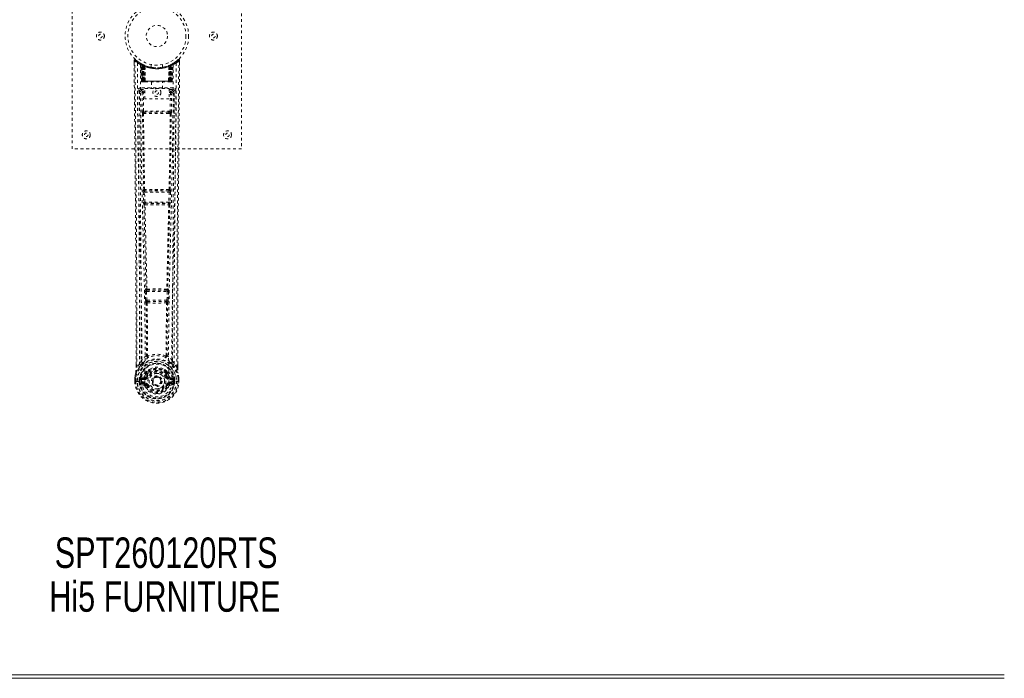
# Model space of a CAD drawing. Header units: inches. Extents: x 5 to 125, y 30 to 90.
# Tile 3 of 6: x 60 to 95, y 30 to 53. Entities that reach past the tile are written whole.
import ezdxf

# ---------------------------------------------------------------- set-up
doc = ezdxf.new("R2010")
doc.units = ezdxf.units.IN
doc.header["$MEASUREMENT"] = 0
doc.linetypes.add('SLD-Dashed', pattern=[0.075, 0.05, -0.025])
doc.linetypes.add('SLD-Solid', pattern=[0])
doc.layers.add('HI5-SYMBOLTEXT', color=5, linetype='SLD-Solid')
doc.styles.add('SLDTEXTSTYLE0', font='TXT', dxfattribs={"width": 0.75})

# ---------------------------------------------------------------- blocks, each defined once
blk = doc.blocks.new('SW_NOTE_0')
at = {"layer": 'HI5-SYMBOLTEXT', "color": 0, "char_height": 1.08, "attachment_point": 1, "style": 'SLDTEXTSTYLE0'}
for s, insert in [('SPT260120RTS', (0, 1.392)), ('Hi5 FURNITURE', (-0.194, -0.16))]:
    blk.add_mtext(s, dxfattribs=dict(at, insert=insert))

msp = doc.modelspace()

# ---------------------------------------------------------------- linework, layer by layer
at = {"color": 7, "linetype": 'SLD-Dashed', "lineweight": 0}
for p, q in [((61.914, 48.82), (61.914, 56.82)), ((67.914, 56.82), (67.914, 48.82)), ((64.107, 51.961), (64.108, 51.877)), ((65.67, 51.984), (65.569, 51.903)), ((65.72, 51.962), (65.69, 51.962)), ((65.72, 51.876), (65.72, 51.961)), ((64.345, 51.846), (64.332, 51.854)), ((64.36, 51.822), (64.346, 51.83)), ((64.367, 51.224), (64.346, 51.83)), ((64.381, 51.224), (64.36, 51.822)), ((64.43, 51.802), (64.363, 51.836)), ((64.379, 51.814), (64.401, 51.22)), ((64.447, 51.776), (64.379, 51.811)), ((64.399, 51.224), (64.379, 51.811)), ((64.406, 51.781), (64.418, 51.807)), ((64.406, 51.781), (64.406, 51.224)), ((64.411, 51.779), (64.406, 51.781)), ((64.411, 51.779), (64.424, 51.805)), ((64.411, 51.224), (64.411, 51.779)), ((64.418, 51.807), (64.424, 51.805)), ((64.419, 51.775), (64.432, 51.801)), ((64.42, 51.224), (64.419, 51.775)), ((64.424, 51.773), (64.436, 51.799)), ((64.424, 51.773), (64.424, 51.224)), ((64.431, 51.801), (64.43, 51.802)), ((64.436, 51.799), (64.432, 51.801)), ((64.438, 51.766), (64.45, 51.792)), ((64.438, 51.766), (64.438, 51.224)), ((64.442, 51.764), (64.453, 51.791)), ((64.442, 51.224), (64.442, 51.764)), ((64.447, 51.776), (64.448, 51.775)), ((64.466, 51.224), (64.447, 51.776)), ((64.448, 51.775), (64.467, 51.224)), ((64.45, 51.792), (64.453, 51.791)), ((64.493, 51.746), (64.491, 51.747)), ((64.496, 51.222), (64.491, 51.747)), ((64.493, 51.746), (64.497, 51.224)), ((64.497, 51.772), (64.494, 51.774)), ((64.714, 51.809), (64.714, 51.712)), ((65.114, 51.712), (65.114, 51.809)), ((65.33, 51.224), (65.334, 51.746)), ((65.334, 51.774), (65.331, 51.772)), ((65.336, 51.747), (65.332, 51.222)), ((65.336, 51.747), (65.334, 51.746)), ((65.36, 51.224), (65.379, 51.775)), ((65.381, 51.776), (65.362, 51.224)), ((65.374, 51.791), (65.386, 51.764)), ((65.377, 51.792), (65.404, 51.805)), ((65.377, 51.792), (65.389, 51.766)), ((65.379, 51.775), (65.381, 51.776)), ((65.449, 51.811), (65.381, 51.776)), ((65.386, 51.764), (65.386, 51.224)), ((65.389, 51.224), (65.389, 51.766)), ((65.396, 51.801), (65.391, 51.799)), ((65.391, 51.799), (65.404, 51.773)), ((65.398, 51.802), (65.396, 51.801)), ((65.396, 51.801), (65.408, 51.775)), ((65.464, 51.836), (65.398, 51.802)), ((65.404, 51.805), (65.409, 51.807)), ((65.404, 51.805), (65.416, 51.779)), ((65.404, 51.224), (65.404, 51.773)), ((65.408, 51.775), (65.408, 51.224)), ((65.409, 51.807), (65.417, 51.811)), ((65.409, 51.807), (65.421, 51.781)), ((65.421, 51.781), (65.416, 51.779)), ((65.416, 51.779), (65.416, 51.224)), ((65.421, 51.224), (65.421, 51.781)), ((65.426, 51.22), (65.448, 51.814)), ((65.428, 51.224), (65.449, 51.811)), ((65.441, 51.805), (65.436, 51.806)), ((65.447, 51.224), (65.467, 51.822)), ((65.46, 51.224), (65.481, 51.83)), ((65.481, 51.83), (65.467, 51.822)), ((65.496, 51.854), (65.482, 51.846)), ((65.56, 51.896), (65.499, 51.859)), ((64.3, 50.898), (64.297, 50.88)), ((64.342, 50.986), (64.342, 50.926)), ((65.485, 50.986), (64.342, 50.986)), ((64.342, 50.926), (64.49, 50.926)), ((64.367, 51.224), (64.381, 51.224)), ((64.406, 51.224), (64.367, 51.224)), ((64.381, 51.224), (64.42, 51.224)), ((64.394, 51.196), (64.398, 51.195)), ((64.399, 51.224), (64.466, 51.224)), ((64.399, 51.195), (64.399, 51.195)), ((64.407, 51.195), (64.412, 51.195)), ((65.416, 51.224), (64.411, 51.224)), ((64.411, 51.195), (64.42, 51.195)), ((64.42, 51.195), (64.424, 51.195)), ((64.424, 51.224), (65.404, 51.224)), ((64.429, 51.195), (64.495, 51.195)), ((64.438, 51.224), (64.442, 51.224)), ((65.386, 51.224), (64.442, 51.224)), ((64.467, 51.224), (64.466, 51.224)), ((64.49, 50.596), (64.49, 50.962)), ((64.49, 50.962), (65.351, 50.962)), ((64.496, 51.222), (64.497, 51.224)), ((64.497, 51.224), (65.33, 51.224)), ((64.498, 51.195), (65.33, 51.195)), ((64.719, 51.195), (64.719, 50.962)), ((65.109, 50.962), (65.109, 51.195)), ((65.33, 51.224), (65.332, 51.222)), ((65.332, 51.195), (65.398, 51.195)), ((65.351, 50.962), (65.351, 50.596)), ((65.351, 50.926), (65.485, 50.926)), ((65.362, 51.224), (65.36, 51.224)), ((65.362, 51.224), (65.428, 51.224)), ((65.386, 51.224), (65.389, 51.224)), ((65.403, 51.195), (65.407, 51.195)), ((65.407, 51.195), (65.417, 51.195)), ((65.408, 51.224), (65.447, 51.224)), ((65.416, 51.195), (65.421, 51.195)), ((65.46, 51.224), (65.421, 51.224)), ((65.421, 51.195), (65.421, 51.197)), ((65.428, 51.195), (65.428, 51.195)), ((65.429, 51.195), (65.433, 51.196)), ((65.447, 51.224), (65.46, 51.224)), ((65.485, 50.926), (65.485, 50.986)), ((65.53, 50.88), (65.527, 50.898)), ((64.298, 50.888), (64.297, 50.878)), ((64.297, 50.878), (64.297, 50.877)), ((64.297, 50.877), (64.305, 50.063)), ((64.389, 50.823), (64.434, 50.824)), ((64.389, 50.823), (64.396, 50.163)), ((64.434, 50.868), (64.434, 50.824)), ((64.49, 50.868), (64.434, 50.868)), ((64.49, 50.824), (64.434, 50.824)), ((64.441, 50.164), (64.434, 50.824)), ((65.351, 50.596), (64.49, 50.596)), ((65.351, 50.868), (65.393, 50.868)), ((65.351, 50.824), (65.393, 50.824)), ((65.393, 50.824), (65.386, 50.164)), ((65.393, 50.868), (65.393, 50.824)), ((65.438, 50.823), (65.431, 50.163)), ((65.523, 50.063), (65.53, 50.877)), ((65.53, 50.878), (65.53, 50.888)), ((65.53, 50.876), (65.53, 50.878)), ((64.439, 50.073), (64.488, 50.073)), ((65.386, 50.164), (64.441, 50.164)), ((64.498, 50.119), (64.45, 50.119)), ((65.33, 50.119), (64.498, 50.119)), ((65.377, 50.119), (65.33, 50.119)), ((65.34, 50.073), (65.388, 50.073)), ((67.914, 48.82), (61.914, 48.82)), ((64.434, 47.292), (64.444, 46.939)), ((64.447, 47.384), (64.441, 47.382)), ((64.478, 47.293), (65.349, 47.293)), ((64.489, 46.941), (64.478, 47.293)), ((64.486, 47.338), (64.491, 47.341)), ((65.342, 47.338), (64.486, 47.338)), ((65.336, 47.341), (65.342, 47.338)), ((65.349, 47.293), (65.338, 46.941)), ((65.386, 47.382), (65.381, 47.384)), ((65.394, 47.292), (65.383, 46.939)), ((64.458, 46.849), (64.458, 46.849)), ((65.338, 46.941), (64.489, 46.941)), ((64.503, 46.896), (64.502, 46.896)), ((64.502, 46.896), (65.325, 46.896)), ((65.325, 46.896), (65.324, 46.896)), ((65.369, 46.849), (65.369, 46.849)), ((64.503, 43.77), (64.515, 43.461)), ((64.526, 43.863), (64.513, 43.859)), ((64.547, 43.771), (65.28, 43.771)), ((64.559, 43.463), (64.547, 43.771)), ((64.558, 43.816), (64.57, 43.82)), ((65.27, 43.816), (64.558, 43.816)), ((65.257, 43.82), (65.27, 43.816)), ((65.28, 43.771), (65.268, 43.463)), ((65.301, 43.863), (65.314, 43.859)), ((65.324, 43.77), (65.312, 43.461)), ((64.515, 43.461), (64.518, 43.427)), ((64.534, 43.371), (64.535, 43.371)), ((65.268, 43.463), (64.559, 43.463)), ((64.579, 43.417), (64.578, 43.418)), ((64.578, 43.418), (65.249, 43.418)), ((65.249, 43.418), (65.248, 43.417)), ((65.293, 43.371), (65.294, 43.371)), ((65.312, 43.461), (65.31, 43.427)), ((64.177, 41.088), (64.177, 41.177)), ((64.178, 41.178), (64.178, 41.089)), ((64.303, 41.205), (64.207, 41.09)), ((64.303, 41.205), (64.362, 41.317)), ((65.465, 41.317), (65.524, 41.205)), ((65.621, 41.09), (65.524, 41.205)), ((65.649, 41.089), (65.649, 41.191)), ((65.65, 41.088), (65.65, 41.19)), ((64.542, 40.901), (64.542, 40.879)), ((64.549, 40.929), (64.561, 40.947)), ((64.566, 40.897), (64.565, 40.874)), ((65.262, 40.874), (65.262, 40.897)), ((65.266, 40.947), (65.278, 40.929)), ((65.285, 40.901), (65.285, 40.879)), ((64.135, 40.71), (64.134, 40.706)), ((64.134, 40.589), (64.134, 40.706)), ((64.134, 40.589), (64.138, 40.589)), ((64.136, 40.706), (64.135, 40.588)), ((64.138, 40.589), (64.191, 40.589)), ((64.164, 40.706), (64.164, 40.59)), ((64.191, 40.589), (64.214, 40.589)), ((64.214, 40.589), (64.22, 40.589)), ((64.22, 40.589), (64.37, 40.589)), ((64.285, 40.663), (64.285, 40.663)), ((64.285, 40.59), (64.285, 40.663)), ((64.285, 40.59), (64.285, 40.59)), ((64.315, 40.662), (64.321, 40.681)), ((64.315, 40.661), (64.315, 40.59)), ((64.32, 40.59), (64.315, 40.59)), ((64.321, 40.681), (64.32, 40.668)), ((64.32, 40.668), (64.32, 40.59)), ((64.33, 40.709), (64.327, 40.705)), ((64.33, 40.709), (64.34, 40.72)), ((64.338, 40.469), (64.457, 40.445)), ((64.456, 40.741), (64.34, 40.72)), ((64.34, 40.72), (64.34, 40.72)), ((64.34, 40.72), (64.34, 40.72)), ((64.355, 40.687), (64.485, 40.712)), ((64.355, 40.687), (64.355, 40.657)), ((64.485, 40.687), (64.355, 40.687)), ((64.485, 40.657), (64.355, 40.657)), ((64.368, 40.535), (64.368, 40.505)), ((64.368, 40.535), (64.485, 40.535)), ((64.485, 40.485), (64.368, 40.505)), ((64.368, 40.505), (64.485, 40.505)), ((64.37, 40.589), (64.37, 40.589)), ((64.485, 40.712), (64.485, 40.687)), ((64.485, 40.657), (64.485, 40.687)), ((64.485, 40.535), (64.485, 40.505)), ((64.485, 40.485), (64.485, 40.505)), ((64.533, 40.741), (64.54, 40.753)), ((64.54, 40.753), (64.567, 40.742)), ((64.545, 40.441), (64.541, 40.449)), ((64.567, 40.45), (64.545, 40.441)), ((64.757, 40.596), (64.758, 40.611)), ((64.757, 40.587), (64.757, 40.596)), ((65.26, 40.742), (65.287, 40.753)), ((65.283, 40.441), (65.26, 40.45)), ((65.287, 40.449), (65.283, 40.441)), ((65.337, 40.418), (65.283, 40.441)), ((65.287, 40.753), (65.294, 40.742)), ((65.342, 40.712), (65.472, 40.687)), ((65.342, 40.712), (65.342, 40.687)), ((65.472, 40.687), (65.342, 40.687)), ((65.342, 40.657), (65.342, 40.687)), ((65.472, 40.657), (65.342, 40.657)), ((65.342, 40.535), (65.342, 40.505)), ((65.342, 40.535), (65.459, 40.535)), ((65.459, 40.505), (65.342, 40.485)), ((65.342, 40.485), (65.342, 40.505)), ((65.342, 40.505), (65.459, 40.505)), ((65.37, 40.445), (65.489, 40.469)), ((65.487, 40.72), (65.372, 40.741)), ((65.457, 40.589), (65.607, 40.589)), ((65.459, 40.505), (65.459, 40.535)), ((65.472, 40.657), (65.472, 40.687)), ((65.487, 40.72), (65.497, 40.709)), ((65.5, 40.705), (65.497, 40.709)), ((65.507, 40.681), (65.507, 40.668)), ((65.512, 40.662), (65.507, 40.681)), ((65.507, 40.668), (65.507, 40.59)), ((65.507, 40.59), (65.513, 40.59)), ((65.542, 40.663), (65.512, 40.661)), ((65.513, 40.59), (65.512, 40.661)), ((65.542, 40.663), (65.542, 40.662)), ((65.542, 40.662), (65.542, 40.59)), ((65.607, 40.589), (65.613, 40.589)), ((65.613, 40.589), (65.636, 40.589)), ((65.636, 40.589), (65.689, 40.589)), ((65.664, 40.59), (65.663, 40.706)), ((65.689, 40.589), (65.693, 40.589)), ((65.692, 40.588), (65.692, 40.706)), ((65.693, 40.706), (65.693, 40.71)), ((65.693, 40.589), (65.693, 40.706))]:
    msp.add_line(p, q, dxfattribs=at)
at = {"color": 7, "linetype": 'SLD-Solid', "lineweight": 15}
for p, q in [((94.914, 30.188), (34.914, 30.188)), ((34.914, 30.188), (94.914, 30.188)), ((94.914, 30.07), (34.914, 30.07))]:
    msp.add_line(p, q, dxfattribs=at)
at = {"color": 7, "linetype": 'SLD-Dashed', "lineweight": 0, "flags": 128}
for points in [[(64.155, 51.982), (64.148, 51.985), (64.14, 51.988), (64.132, 51.988), (64.124, 51.987), (64.117, 51.983), (64.112, 51.978), (64.108, 51.972), (64.107, 51.964)], [(64.177, 41.177), (64.174, 43.806), (64.157, 46.524), (64.133, 49.243), (64.107, 51.962)], [(64.107, 51.962), (64.107, 51.961), (64.109, 51.961), (64.116, 51.962), (64.125, 51.962), (64.131, 51.962), (64.137, 51.962)], [(64.137, 51.962), (64.145, 51.97), (64.151, 51.978), (64.155, 51.982), (64.157, 51.984)], [(64.207, 41.09), (64.208, 41.828), (64.207, 42.608), (64.205, 43.431), (64.202, 44.297), (64.197, 45.093), (64.192, 45.923), (64.19, 46.114), (64.189, 46.306), (64.187, 46.5), (64.186, 46.633), (64.185, 46.763), (64.184, 46.898), (64.183, 47.04), (64.179, 47.493), (64.174, 47.998), (64.169, 48.553), (64.166, 48.905), (64.162, 49.277), (64.158, 49.679), (64.155, 50.055), (64.15, 50.546), (64.146, 50.982), (64.142, 51.363), (64.139, 51.69), (64.137, 51.962)], [(65.621, 41.09), (65.619, 41.903), (65.62, 42.752), (65.622, 43.636), (65.626, 44.438), (65.629, 44.956), (65.633, 45.498), (65.637, 46.064), (65.641, 46.627), (65.645, 47.115), (65.651, 47.762), (65.657, 48.451), (65.664, 49.18), (65.671, 49.856), (65.69, 51.962)], [(65.65, 41.19), (65.653, 43.806), (65.67, 46.523), (65.695, 49.244), (65.72, 51.962)], [(65.717, 51.961), (65.716, 51.969), (65.712, 51.977), (65.707, 51.983), (65.701, 51.988), (65.694, 51.991), (65.686, 51.991), (65.679, 51.99), (65.672, 51.986)], [(64.226, 51.868), (64.231, 50.277), (64.25, 48.688), (64.28, 47.102), (64.318, 45.519), (64.348, 44.279), (64.371, 43.043), (64.381, 41.813), (64.37, 40.589)], [(64.334, 51.812), (64.341, 50.226), (64.361, 48.641), (64.394, 47.059), (64.435, 45.48), (64.466, 44.243), (64.491, 43.01), (64.5, 41.781), (64.488, 40.56)], [(64.34, 51.847), (64.346, 51.836), (64.351, 51.822)], [(64.347, 51.836), (64.347, 51.83), (64.347, 51.829)], [(64.377, 51.819), (64.378, 51.813), (64.378, 51.811)], [(64.38, 51.827), (64.386, 51.824), (64.418, 51.807)], [(65.493, 51.812), (65.486, 50.226), (65.466, 48.641), (65.433, 47.059), (65.392, 45.48), (65.361, 44.243), (65.337, 43.01), (65.327, 41.781), (65.339, 40.559)], [(65.602, 51.868), (65.596, 50.277), (65.578, 48.688), (65.547, 47.102), (65.509, 45.519), (65.48, 44.279), (65.456, 43.043), (65.446, 41.813), (65.457, 40.589)], [(64.434, 50.868), (64.365, 50.897), (64.342, 50.926)], [(64.438, 51.224), (64.43, 51.224), (64.423, 51.224), (64.416, 51.224), (64.409, 51.224), (64.405, 51.224), (64.401, 51.224), (64.399, 51.224), (64.399, 51.224)], [(64.399, 51.224), (64.4, 51.217), (64.401, 51.215)], [(64.413, 51.195), (64.413, 51.195), (64.414, 51.195), (64.416, 51.196), (64.42, 51.197)], [(64.428, 51.195), (64.429, 51.195), (64.43, 51.195)], [(64.467, 51.224), (64.47, 51.214), (64.477, 51.205)], [(64.496, 51.222), (64.481, 51.209), (64.477, 51.205)], [(65.332, 51.222), (65.346, 51.209), (65.35, 51.205)], [(65.35, 51.205), (65.357, 51.214), (65.36, 51.224)], [(65.428, 51.224), (65.428, 51.224), (65.426, 51.224), (65.423, 51.224), (65.418, 51.224), (65.412, 51.224), (65.405, 51.224), (65.397, 51.224), (65.389, 51.224)], [(65.485, 50.926), (65.462, 50.897), (65.393, 50.868)], [(65.407, 51.197), (65.411, 51.196), (65.413, 51.195), (65.415, 51.195), (65.415, 51.195)], [(64.237, 50.88), (64.241, 50.504), (64.245, 50.075), (64.249, 49.605), (64.253, 49.18), (64.255, 48.958), (64.258, 48.735), (64.26, 48.513), (64.262, 48.26), (64.265, 48.005), (64.267, 47.758), (64.272, 47.254), (64.276, 46.787), (64.28, 46.355), (64.283, 45.932), (64.287, 45.442), (64.293, 44.601), (64.298, 43.753), (64.301, 42.875), (64.303, 42.021), (64.303, 41.205)], [(64.297, 50.88), (64.32, 50.852), (64.389, 50.823)], [(64.297, 50.88), (64.328, 47.692), (64.353, 44.504), (64.362, 41.317)], [(65.438, 50.823), (65.433, 50.823), (65.423, 50.823), (65.409, 50.823), (65.393, 50.824)], [(65.438, 50.823), (65.507, 50.852), (65.528, 50.877)], [(65.465, 41.317), (65.474, 44.504), (65.5, 47.692), (65.53, 50.88)], [(65.524, 41.205), (65.524, 41.945), (65.526, 42.717), (65.528, 43.52), (65.532, 44.286), (65.537, 45.062), (65.543, 45.838), (65.55, 46.594), (65.556, 47.319), (65.563, 47.994), (65.57, 48.751), (65.577, 49.461), (65.583, 50.158), (65.59, 50.88)], [(64.441, 50.164), (64.426, 50.163), (64.411, 50.163), (64.401, 50.163), (64.396, 50.163)], [(64.406, 50.075), (64.422, 48.729), (64.447, 47.384)], [(64.481, 47.382), (64.456, 48.727), (64.439, 50.073)], [(65.34, 50.073), (65.128, 50.073), (64.914, 50.072), (64.699, 50.073), (64.488, 50.073)], [(65.33, 50.119), (65.125, 50.119), (64.919, 50.119), (64.708, 50.119), (64.498, 50.119)], [(65.388, 50.073), (65.372, 48.727), (65.347, 47.382)], [(65.377, 50.119), (65.394, 50.116), (65.405, 50.108)], [(65.421, 50.075), (65.405, 48.729), (65.381, 47.384)], [(65.431, 50.163), (65.426, 50.163), (65.416, 50.163), (65.402, 50.163), (65.386, 50.164)], [(64.478, 47.293), (64.47, 47.293), (64.462, 47.293), (64.455, 47.293), (64.448, 47.292), (64.443, 47.292), (64.438, 47.292), (64.435, 47.292), (64.434, 47.292)], [(65.394, 47.292), (65.392, 47.292), (65.389, 47.292), (65.384, 47.292), (65.379, 47.292), (65.372, 47.293), (65.365, 47.293), (65.357, 47.293), (65.349, 47.293)], [(64.489, 46.941), (64.481, 46.94), (64.473, 46.94), (64.466, 46.94), (64.459, 46.94), (64.454, 46.94), (64.449, 46.939), (64.446, 46.939), (64.444, 46.939)], [(64.444, 46.939), (64.446, 46.906), (64.447, 46.904)], [(64.458, 46.849), (64.493, 45.354), (64.526, 43.863)], [(64.562, 43.859), (64.528, 45.35), (64.493, 46.847)], [(65.335, 46.847), (65.299, 45.35), (65.266, 43.859)], [(65.369, 46.849), (65.334, 45.354), (65.301, 43.863)], [(65.383, 46.939), (65.381, 46.939), (65.378, 46.939), (65.374, 46.94), (65.368, 46.94), (65.361, 46.94), (65.354, 46.94), (65.346, 46.94), (65.338, 46.941)], [(65.364, 46.869), (65.366, 46.867), (65.369, 46.849)], [(65.383, 46.939), (65.381, 46.906), (65.381, 46.904)], [(64.547, 43.771), (64.54, 43.771), (64.532, 43.771), (64.525, 43.77), (64.518, 43.77), (64.513, 43.77), (64.508, 43.77), (64.505, 43.77), (64.503, 43.77)], [(64.547, 43.771), (64.547, 43.78), (64.547, 43.788), (64.549, 43.802), (64.553, 43.812), (64.558, 43.816)], [(65.27, 43.816), (65.275, 43.812), (65.278, 43.802), (65.28, 43.788), (65.28, 43.78), (65.28, 43.771)], [(65.324, 43.77), (65.322, 43.77), (65.319, 43.77), (65.315, 43.77), (65.309, 43.77), (65.303, 43.77), (65.295, 43.771), (65.288, 43.771), (65.28, 43.771)], [(64.559, 43.463), (64.552, 43.462), (64.544, 43.462), (64.537, 43.462), (64.53, 43.461), (64.525, 43.461), (64.52, 43.461), (64.517, 43.461), (64.515, 43.461)], [(64.535, 43.371), (64.545, 42.439), (64.546, 41.51)], [(64.57, 43.366), (64.581, 42.433), (64.582, 41.503)], [(65.246, 41.503), (65.246, 42.433), (65.257, 43.366)], [(65.268, 43.463), (65.267, 43.454), (65.265, 43.445), (65.261, 43.431), (65.255, 43.422), (65.252, 43.419), (65.25, 43.418), (65.249, 43.418)], [(65.312, 43.461), (65.307, 43.461), (65.297, 43.461), (65.283, 43.462), (65.268, 43.463)], [(65.293, 43.371), (65.282, 42.439), (65.281, 41.51)], [(64.544, 41.501), (64.446, 41.415), (64.362, 41.317)], [(64.544, 41.501), (64.546, 41.491), (64.55, 41.482), (64.557, 41.476), (64.564, 41.473), (64.572, 41.473), (64.58, 41.477), (64.587, 41.483), (64.592, 41.492)], [(64.582, 41.503), (64.582, 41.501), (64.583, 41.499), (64.585, 41.496), (64.592, 41.492)], [(65.235, 41.492), (65.242, 41.496), (65.245, 41.499), (65.245, 41.501), (65.246, 41.503)], [(65.235, 41.492), (65.24, 41.483), (65.247, 41.477), (65.255, 41.473), (65.263, 41.473), (65.271, 41.476), (65.277, 41.482), (65.281, 41.491), (65.283, 41.501)], [(65.465, 41.317), (65.381, 41.415), (65.283, 41.501)], [(64.345, 41.165), (64.244, 41.041), (64.165, 40.887)], [(64.455, 41.268), (64.45, 41.262), (64.44, 41.253)], [(65.387, 41.253), (65.378, 41.262), (65.372, 41.268)], [(65.482, 41.165), (65.583, 41.041), (65.662, 40.887)], [(64.134, 40.706), (64.147, 40.801), (64.163, 40.876)], [(64.165, 40.887), (64.148, 40.808), (64.135, 40.71)], [(64.165, 40.887), (64.163, 40.881), (64.163, 40.876)], [(64.207, 41.09), (64.201, 41.09), (64.195, 41.089), (64.189, 41.089), (64.184, 41.089), (64.18, 41.089), (64.178, 41.089), (64.177, 41.088), (64.177, 41.088)], [(64.542, 40.879), (64.511, 40.829), (64.483, 40.764)], [(64.686, 41.033), (64.636, 41.006), (64.561, 40.947)], [(65.266, 40.947), (65.191, 41.006), (65.141, 41.033)], [(65.287, 40.753), (65.261, 40.814), (65.233, 40.861)], [(65.285, 40.879), (65.316, 40.828), (65.344, 40.764)], [(65.65, 41.088), (65.651, 41.088), (65.65, 41.089), (65.647, 41.089), (65.644, 41.089), (65.638, 41.089), (65.633, 41.089), (65.627, 41.09), (65.621, 41.09)], [(65.664, 40.876), (65.664, 40.881), (65.662, 40.887)], [(65.693, 40.71), (65.681, 40.798), (65.662, 40.887)], [(65.693, 40.706), (65.68, 40.801), (65.664, 40.876)], [(64.134, 40.706), (64.134, 40.706), (64.135, 40.706), (64.138, 40.706), (64.141, 40.706), (64.146, 40.706), (64.152, 40.706), (64.158, 40.706), (64.164, 40.706)], [(64.164, 40.59), (64.157, 40.59), (64.151, 40.59), (64.146, 40.59), (64.141, 40.589), (64.137, 40.589), (64.135, 40.589), (64.134, 40.589), (64.134, 40.589)], [(64.135, 40.71), (64.136, 40.71), (64.137, 40.71), (64.14, 40.709), (64.144, 40.709), (64.148, 40.708), (64.153, 40.707), (64.159, 40.706), (64.164, 40.706)], [(64.285, 40.663), (64.296, 40.662), (64.305, 40.662), (64.312, 40.661), (64.315, 40.661)], [(64.315, 40.59), (64.311, 40.59), (64.305, 40.59), (64.296, 40.59), (64.285, 40.59)], [(64.315, 40.661), (64.315, 40.661), (64.315, 40.662)], [(64.355, 40.657), (64.337, 40.66), (64.32, 40.668)], [(64.325, 40.517), (64.345, 40.53), (64.368, 40.535)], [(64.483, 40.764), (64.469, 40.747), (64.456, 40.741)], [(65.339, 40.559), (65.334, 40.482), (65.311, 40.406), (65.272, 40.336), (65.218, 40.275), (65.152, 40.226), (65.078, 40.189), (64.997, 40.167), (64.914, 40.159), (64.83, 40.167), (64.749, 40.189), (64.675, 40.226), (64.609, 40.275), (64.555, 40.336), (64.516, 40.406), (64.493, 40.482), (64.488, 40.559)], [(64.595, 40.73), (64.589, 40.732), (64.584, 40.734), (64.58, 40.736), (64.575, 40.738), (64.572, 40.739), (64.569, 40.741), (64.568, 40.741), (64.567, 40.742)], [(64.595, 40.462), (64.589, 40.46), (64.584, 40.458), (64.58, 40.456), (64.575, 40.454), (64.572, 40.453), (64.569, 40.451), (64.568, 40.451), (64.567, 40.45)], [(65.233, 40.73), (65.238, 40.732), (65.243, 40.734), (65.248, 40.736), (65.252, 40.738), (65.255, 40.739), (65.258, 40.741), (65.26, 40.741), (65.26, 40.742)], [(65.233, 40.462), (65.238, 40.46), (65.243, 40.458), (65.248, 40.456), (65.252, 40.454), (65.255, 40.453), (65.258, 40.451), (65.26, 40.451), (65.26, 40.45)], [(65.344, 40.764), (65.358, 40.747), (65.372, 40.741)], [(65.459, 40.535), (65.482, 40.53), (65.502, 40.517)], [(65.507, 40.668), (65.49, 40.66), (65.472, 40.657)], [(65.512, 40.662), (65.512, 40.661), (65.512, 40.661)], [(65.693, 40.71), (65.692, 40.71), (65.69, 40.71), (65.687, 40.709), (65.683, 40.709), (65.679, 40.708), (65.674, 40.707), (65.669, 40.706), (65.663, 40.706)], [(65.663, 40.706), (65.67, 40.706), (65.676, 40.706), (65.681, 40.706), (65.686, 40.706), (65.69, 40.706), (65.692, 40.706), (65.693, 40.706), (65.693, 40.706)], [(65.693, 40.589), (65.694, 40.589), (65.692, 40.589), (65.69, 40.589), (65.686, 40.589), (65.682, 40.59), (65.676, 40.59), (65.67, 40.59), (65.664, 40.59)]]:
    msp.add_lwpolyline(points, dxfattribs=at)
at = {"color": 7, "linetype": 'SLD-Dashed', "lineweight": 0}
for centre, radius in [((64.914, 52.82), 1.125), ((64.914, 52.82), 1.03), ((64.914, 52.82), 0.376), ((62.914, 52.82), 0.141), ((62.914, 52.82), 0.0625), ((66.914, 52.82), 0.141), ((66.914, 52.82), 0.0625), ((64.914, 50.82), 0.141), ((64.914, 50.82), 0.0625), ((62.414, 49.32), 0.141), ((62.414, 49.32), 0.0625), ((67.414, 49.32), 0.141), ((67.414, 49.32), 0.0625), ((64.914, 40.596), 0.7), ((64.914, 40.596), 0.69), ((64.914, 40.596), 0.623), ((64.914, 40.596), 0.32), ((64.914, 40.596), 0.275), ((64.914, 40.596), 0.188), ((64.914, 40.596), 0.157), ((64.914, 40.596), 0.142), ((64.914, 40.596), 0.139), ((64.914, 40.596), 0.138)]:
    msp.add_circle(centre, radius, dxfattribs=at)
for centre, radius, start, end in [((64.137, 51.962), 0.03, 47.8472, 180.5313), ((64.908, 52.855), 1.2, 228.1039, 235.3371), ((64.914, 52.82), 1.158, 227.8714, 312.1369), ((64.909, 52.814), 1.12, 227.8968, 235.3619), ((64.918, 52.814), 1.12, 304.6378, 312.1018), ((64.916, 52.859), 1.206, 304.6781, 311.8739), ((65.69, 51.962), 0.03, 359.4686, 132.1529), ((65.634, 51.931), 0.0639, 28.6421, 55.764), ((64.256, 51.868), 0.03, 55.9272, 179.7358), ((64.899, 53.055), 1.365, 240.417, 245.5483), ((64.914, 52.82), 1.128, 235.3426, 240.4734), ((64.316, 51.829), 0.03, 1.9851, 58.9202), ((64.901, 52.798), 1.102, 238.9154, 239.8156), ((64.297, 51.793), 0.0707, 31.4558, 58.895), ((64.376, 51.8), 0.0429, 114.1687, 162.9922), ((64.914, 52.852), 1.19, 240.8801, 299.1199), ((64.33, 51.821), 0.0299, 1.9058, 59.697), ((64.83, 52.674), 0.96, 239.621, 242.5222), ((64.924, 52.842), 1.154, 239.9242, 243.9575), ((64.904, 52.455), 0.839, 228.2631, 233.5218), ((64.914, 52.82), 1.127, 240.4733, 299.5267), ((64.889, 52.433), 0.809, 229.0853, 234.4602), ((64.349, 51.81), 0.0299, 1.8037, 60.7487), ((64.912, 52.816), 1.123, 240.7722, 245.7178), ((64.348, 51.81), 0.03, 16.8681, 61.2478), ((64.899, 52.439), 0.816, 230.3769, 235.606), ((64.914, 52.819), 1.155, 244.2143, 295.7857), ((64.914, 52.819), 1.155, 244.9105, 295.0895), ((64.417, 51.775), 0.0297, 1.4788, 64.4744), ((64.418, 51.774), 0.0297, 1.4778, 64.5502), ((64.914, 52.819), 1.155, 245.8865, 294.1135), ((64.87, 52.373), 0.732, 234.754, 238.7689), ((64.464, 51.763), 0.0311, 328.3255, 19.6427), ((64.463, 51.763), 0.0345, 328.9574, 15.163), ((64.914, 52.783), 1.12, 247.9256, 292.0744), ((65.364, 51.763), 0.0345, 164.8362, 211.0426), ((65.363, 51.763), 0.031, 160.2212, 211.6902), ((64.957, 52.373), 0.732, 301.2376, 305.2457), ((65.023, 52.584), 0.868, 293.5569, 295.4835), ((65.433, 51.698), 0.109, 91.2463, 120.4819), ((65.409, 51.774), 0.0297, 115.4497, 178.5223), ((65.41, 51.775), 0.0297, 115.5271, 178.5241), ((64.929, 52.438), 0.814, 304.39, 309.6272), ((64.94, 52.43), 0.805, 305.5281, 310.9264), ((65.464, 51.679), 0.137, 89.4089, 113.5136), ((64.922, 52.457), 0.84, 306.4831, 311.7319), ((65.479, 51.81), 0.0299, 119.2513, 178.1963), ((65.06, 52.567), 0.836, 298.7925, 300.3509), ((65.497, 51.821), 0.0299, 120.303, 178.0942), ((64.914, 52.82), 1.127, 299.5262, 304.6579), ((65.452, 51.8), 0.0429, 17.017, 65.8198), ((65.511, 51.829), 0.03, 121.08, 178.0146), ((64.928, 53.054), 1.364, 294.4492, 299.5854), ((65.572, 51.868), 0.03, 0.2596, 124.0774), ((64.342, 50.881), 0.105, 89.9147, 180.6387), ((64.342, 50.881), 0.045, 90.0237, 157.9866), ((64.397, 51.225), 0.03, 181.9956, 269.9947), ((64.398, 51.225), 0.0305, 182.3646, 249.3699), ((64.411, 51.225), 0.03, 181.9855, 246.5584), ((64.411, 51.226), 0.0315, 237.9451, 270.68), ((64.429, 51.225), 0.03, 181.9323, 269.9366), ((64.427, 51.084), 0.114, 100.0844, 103.9772), ((65.231, 51.221), 0.825, 179.7723, 181.6317), ((64.821, 51.217), 0.41, 179.0092, 183.0537), ((64.842, 51.217), 0.423, 179.0414, 182.9681), ((64.846, 51.217), 0.423, 179.0413, 182.9684), ((64.881, 51.217), 0.442, 179.0843, 182.8344), ((64.884, 51.217), 0.443, 179.0846, 182.8341), ((64.496, 51.225), 0.0299, 181.7991, 269.8125), ((64.498, 51.221), 0.0265, 218.37, 269.3836), ((65.329, 51.222), 0.0266, 270.7972, 321.4495), ((65.332, 51.225), 0.0299, 270.1879, 358.2032), ((64.942, 51.217), 0.444, 357.1749, 0.9155), ((64.946, 51.217), 0.443, 357.1659, 0.9154), ((65.394, 51.23), 0.0353, 261.8112, 350.6791), ((65.398, 51.225), 0.03, 270.0634, 358.0677), ((64.98, 51.217), 0.424, 357.0424, 0.9589), ((64.555, 51.221), 0.852, 358.4207, 0.2203), ((65.007, 51.217), 0.409, 356.9333, 0.9904), ((65.416, 51.226), 0.0315, 269.3041, 302.3767), ((65.4, 51.081), 0.117, 75.8718, 79.5887), ((65.417, 51.225), 0.03, 293.501, 358.0173), ((65.43, 51.225), 0.03, 270.0053, 358.0044), ((65.429, 51.225), 0.0305, 290.7129, 357.6434), ((65.485, 50.881), 0.105, 359.3642, 90.0824), ((65.485, 50.881), 0.045, 22.0134, 89.9763), ((64.279, 48.02), 2.86, 89.64, 90.8418), ((64.434, 50.823), 0.0451, 90.4272, 180.3569), ((65.393, 50.823), 0.0451, 359.617, 89.5736), ((65.548, 48.005), 2.875, 89.1624, 90.358), ((64.685, 50.15), 0.289, 177.3517, 195.0229), ((64.452, 50.074), 0.0456, 91.9235, 179.0018), ((64.432, 50.331), 0.258, 264.2214, 271.5599), ((64.514, 50.08), 0.075, 148.0049, 184.8076), ((64.518, 50.156), 0.0773, 174.5342, 208.3852), ((64.552, 50.083), 0.0652, 146.4342, 189.4383), ((65.275, 50.083), 0.0652, 350.5407, 33.5502), ((65.309, 50.156), 0.0773, 331.6243, 5.4614), ((65.313, 50.08), 0.0756, 355.3495, 31.8378), ((65.395, 50.331), 0.258, 268.447, 275.7755), ((65.383, 50.077), 0.0384, 357.0762, 55.3676), ((65.142, 50.15), 0.289, 344.9811, 2.6477), ((64.654, 47.319), 0.222, 163.6409, 187.119), ((64.486, 47.383), 0.0451, 181.9432, 269.4413), ((64.492, 47.386), 0.0451, 181.9675, 269.4247), ((64.473, 47.517), 0.136, 258.8587, 273.2838), ((64.537, 47.307), 0.0601, 148.5981, 193.0999), ((64.537, 47.375), 0.057, 172.6105, 216.486), ((64.914, 11.248), 36.136, 89.3136, 90.6865), ((64.914, 14.318), 33.026, 89.2675, 90.7325), ((65.335, 47.386), 0.0451, 270.5794, 358.0298), ((65.29, 47.375), 0.0567, 323.3845, 7.5196), ((65.341, 47.383), 0.0451, 270.5587, 358.0568), ((65.29, 47.307), 0.0601, 346.8998, 31.4023), ((65.354, 47.518), 0.136, 266.7425, 281.1114), ((65.174, 47.319), 0.222, 352.8805, 16.3596), ((64.564, 46.9), 0.118, 177.989, 205.3631), ((64.503, 46.85), 0.0451, 90.6369, 181.6267), ((64.503, 46.851), 0.0451, 90.6341, 181.6248), ((64.485, 46.97), 0.123, 257.6587, 273.6581), ((64.551, 46.935), 0.0626, 174.4809, 218.4574), ((64.561, 46.858), 0.0697, 146.9346, 189.0849), ((64.914, 80.42), 33.576, 269.2814, 270.7186), ((64.914, 80.244), 33.351, 269.2944, 270.7056), ((65.324, 46.852), 0.0433, 22.7754, 90.2203), ((65.266, 46.858), 0.0697, 350.9158, 33.0647), ((65.276, 46.935), 0.0626, 321.5442, 5.5175), ((65.324, 46.851), 0.0451, 358.3753, 89.3659), ((65.342, 46.971), 0.125, 266.4438, 282.2394), ((65.263, 46.9), 0.118, 334.6429, 2.0174), ((64.666, 43.797), 0.165, 157.6325, 189.4068), ((64.558, 43.861), 0.0451, 182.4879, 269.137), ((64.571, 43.866), 0.0451, 182.602, 269.1035), ((64.555, 43.951), 0.092, 251.4682, 273.9878), ((64.623, 43.852), 0.0612, 173.9369, 211.5367), ((64.914, 6.833), 37.028, 89.4553, 90.5445), ((64.914, 10.929), 32.893, 89.4021, 90.5979), ((65.256, 43.866), 0.0451, 270.8958, 357.3988), ((65.205, 43.852), 0.0607, 328.3036, 6.2226), ((65.272, 43.951), 0.0918, 266.0209, 288.5472), ((65.269, 43.861), 0.0451, 270.863, 357.5121), ((65.161, 43.797), 0.165, 350.593, 22.3678), ((64.611, 43.423), 0.0933, 177.5368, 214.132), ((64.579, 43.373), 0.0451, 91.0412, 182.1432), ((64.58, 43.372), 0.0451, 91.0455, 182.1509), ((64.564, 43.453), 0.088, 250.2491, 273.9525), ((64.618, 43.46), 0.0588, 177.8382, 226.6317), ((64.657, 43.378), 0.0872, 153.189, 188.1915), ((64.914, 76.1), 32.736, 269.3991, 270.6007), ((64.914, 76.786), 33.37, 269.4251, 270.5749), ((65.248, 43.372), 0.0451, 357.8509, 88.9541), ((65.171, 43.378), 0.0873, 351.8096, 26.8102), ((65.249, 43.373), 0.0451, 357.8568, 88.9587), ((65.263, 43.454), 0.0889, 266.1789, 289.6231), ((65.216, 43.423), 0.0933, 325.8694, 2.4628), ((64.532, 41.509), 0.0143, 327.5554, 3.3569), ((64.604, 41.505), 0.0608, 183.668, 286.5446), ((64.578, 41.583), 0.0795, 246.0503, 272.5065), ((64.914, 40.582), 0.965, 70.5267, 109.4745), ((64.668, 41.51), 0.0786, 193.3281, 233.7379), ((64.914, 40.655), 0.844, 69.7726, 110.2274), ((65.223, 41.505), 0.0608, 253.4554, 356.332), ((65.159, 41.51), 0.0786, 306.2616, 346.6722), ((65.249, 41.583), 0.0795, 267.4936, 293.9496), ((65.296, 41.509), 0.0143, 176.6433, 212.4463), ((64.914, 40.596), 0.787, 8.3239, 171.6761), ((64.914, 40.596), 0.758, 8.3239, 171.6761), ((64.914, 40.596), 0.632, 6.0642, 173.9358), ((64.765, 41.652), 0.643, 224.0861, 229.2615), ((64.914, 40.596), 0.602, 6.2697, 173.7303), ((65.889, 39.59), 2.205, 131.059, 134.43), ((64.423, 41.32), 0.0608, 182.3829, 301.968), ((65.182, 40.759), 0.888, 129.131, 144.9701), ((64.645, 40.759), 0.887, 35.0294, 50.8698), ((65.404, 41.32), 0.0608, 238.0293, 357.6198), ((63.939, 39.591), 2.205, 45.5695, 48.942), ((65.062, 41.652), 0.643, 310.7385, 315.9145), ((62.976, 41.06), 1.202, 351.1866, 1.3429), ((60.585, 41.729), 3.678, 346.7627, 349.9885), ((64.777, 40.506), 0.491, 116.1267, 155.513), ((64.721, 40.5), 0.44, 113.9354, 149.9018), ((64.979, 40.6), 0.465, 145.8371, 160.7953), ((64.586, 40.905), 0.0444, 147.3963, 184.9954), ((64.564, 40.947), 0.0506, 244.3317, 271.742), ((64.572, 40.882), 0.0305, 185.6329, 316.0642), ((64.564, 40.925), 0.0504, 244.2295, 271.7456), ((64.601, 40.952), 0.0404, 187.3022, 232.7802), ((64.914, 40.585), 0.453, 39.748, 140.2512), ((64.594, 40.898), 0.0371, 220.1725, 270.7212), ((64.598, 40.896), 0.0326, 132.1649, 178.3639), ((64.914, 40.596), 0.376, 22.774, 157.226), ((64.914, 40.559), 0.494, 46.972, 133.028), ((64.914, 40.602), 0.411, 39.0115, 140.9885), ((64.914, 40.596), 0.346, 22.7742, 157.2258), ((64.914, 40.596), 0.275, 89.9998, 270.0002), ((64.914, 40.614), 0.476, 61.4724, 118.5264), ((64.914, 40.596), 0.275, 269.9998, 90.0002), ((65.255, 40.882), 0.0305, 223.9301, 354.3728), ((65.234, 40.898), 0.0371, 269.2782, 319.8264), ((65.226, 40.952), 0.0404, 307.231, 352.6862), ((65.229, 40.896), 0.0326, 1.6436, 47.8279), ((65.263, 40.947), 0.0506, 268.2485, 295.6887), ((65.263, 40.925), 0.0505, 268.2823, 295.7438), ((65.046, 40.501), 0.497, 24.8143, 63.6302), ((65.241, 40.905), 0.0444, 355.0125, 32.6938), ((65.107, 40.5), 0.439, 30.0686, 66.0864), ((69.242, 41.729), 3.678, 190.0115, 193.2372), ((66.852, 41.06), 1.202, 178.6563, 188.8142), ((64.914, 40.596), 0.78, 180, 359.4852), ((64.914, 40.596), 0.78, 180.5288, 359.4712), ((64.914, 40.596), 0.75, 180.4562, 359.5438), ((64.914, 40.596), 0.629, 180.5444, 359.4556), ((64.914, 40.596), 0.599, 180.5443, 359.4557), ((64.914, 40.596), 0.593, 180.5524, 187.6091), ((64.435, 40.665), 0.115, 159.6897, 172.2879), ((64.53, 40.545), 0.206, 187.6614, 201.6569), ((64.355, 40.718), 0.0305, 203.832, 270.9597), ((64.367, 40.475), 0.0299, 88.0497, 192.1082), ((64.489, 40.809), 0.249, 241.7064, 269.8605), ((64.914, 40.583), 0.543, 179.366, 0.634), ((64.485, 40.742), 0.0299, 180.9982, 268.9502), ((64.486, 40.454), 0.0301, 91.4575, 197.6194), ((64.448, 40.401), 0.0455, 22.53, 78.6483), ((64.513, 40.769), 0.031, 190.1694, 328.1953), ((64.485, 40.776), 0.089, 270, 337.226), ((64.483, 40.768), 0.0565, 271.9595, 331.5616), ((64.485, 40.776), 0.119, 269.999, 337.2267), ((64.485, 40.416), 0.119, 22.7733, 90.001), ((64.485, 40.416), 0.089, 22.774, 90), ((64.479, 40.413), 0.0714, 30.3115, 85.2493), ((65.063, 39.131), 1.409, 111.5681, 113.9809), ((64.914, 40.596), 0.4, 202.774, 337.226), ((64.914, 40.596), 0.376, 202.774, 337.226), ((64.914, 40.596), 0.346, 202.7742, 337.2258), ((64.914, 40.596), 0.157, 65.1542, 110.0596), ((65.342, 40.776), 0.119, 202.7732, 270.001), ((65.342, 40.416), 0.119, 89.999, 157.2268), ((65.342, 40.776), 0.089, 202.774, 270), ((65.342, 40.416), 0.089, 90, 157.226), ((65.314, 40.769), 0.031, 211.5932, 350.0509), ((65.348, 40.413), 0.0715, 94.7846, 149.7579), ((65.344, 40.768), 0.0567, 208.2311, 267.977), ((65.379, 40.401), 0.0455, 101.3517, 157.4699), ((65.34, 40.801), 0.242, 269.7374, 298.8234), ((65.342, 40.742), 0.0299, 271.0491, 359.0024), ((65.342, 40.454), 0.0301, 342.3503, 88.5724), ((65.46, 40.475), 0.0299, 347.8919, 91.95), ((65.472, 40.718), 0.0305, 269.0405, 336.1678), ((65.298, 40.545), 0.206, 338.3451, 352.3379), ((65.423, 40.673), 0.0842, 5.3942, 22.6281), ((64.914, 40.596), 0.593, 352.3909, 359.4476), ((65.519, 39.716), 0.874, 88.4841, 90.4271), ((65.663, 40.706), 0.03, 0.2178, 5.2738), ((64.914, 40.596), 0.459, 202.774, 337.226)]:
    msp.add_arc(centre, radius, start, end, dxfattribs=at)

# ---------------------------------------------------------------- block references
at = {"layer": 'HI5-SYMBOLTEXT', "color": 5}
msp.add_blockref('SW_NOTE_0', (61.298, 33.668), dxfattribs=at)

doc.saveas('drawing.dxf')
